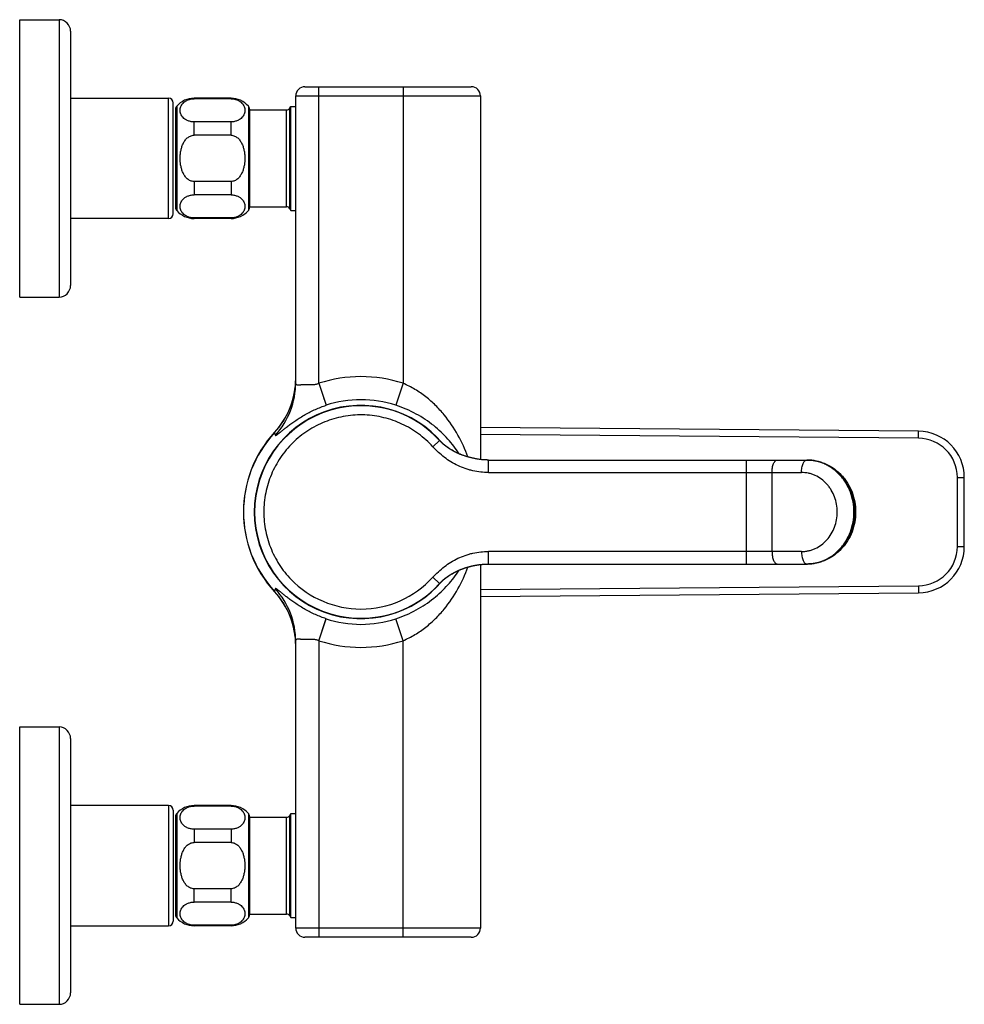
# Model space of a CAD drawing. Header units: millimetres. Extents: x 27 to 538, y 17 to 384.
# Tile 5 of 6: x 333 to 538, y 17 to 230. Entities that reach past the tile are written whole.
import ezdxf

# ---------------------------------------------------------------- set-up
doc = ezdxf.new("R2010")
doc.units = ezdxf.units.MM
doc.header["$LTSCALE"] = 32.67
doc.layers.get('0').update_dxf_attribs({"linetype": 'CONTINUOUS'})

msp = doc.modelspace()

# ---------------------------------------------------------------- linework, layer by layer
at = {"color": 7, "linetype": 'CONTINUOUS'}
for p, q in [((333.34, 169.67), (333.34, 229.67)), ((333.34, 229.67), (341.84, 229.67)), ((344.34, 227.17), (344.34, 172.17)), ((395.04, 215.17), (430.99, 215.17)), ((393.04, 151.22), (393.04, 213.17)), ((432.99, 213.17), (432.99, 134.53)), ((344.34, 212.67), (365.54, 212.67)), ((366.54, 187.67), (366.54, 211.67)), ((379.04, 212.67), (371.04, 212.67)), ((379.04, 212.56), (371.04, 212.56)), ((391.77, 210.55), (391.98, 210.92)), ((391.98, 188.42), (391.98, 210.92)), ((391.98, 210.92), (393.04, 210.92)), ((367.04, 210.32), (367.04, 189.03)), ((383.04, 210.32), (383.04, 189.03)), ((383.04, 210.15), (391.07, 210.15)), ((379.04, 207.56), (371.04, 207.56)), ((379.04, 204.67), (371.04, 204.67)), ((379.04, 194.67), (371.04, 194.67)), ((379.04, 191.78), (371.04, 191.78)), ((383.04, 189.19), (391.07, 189.19)), ((391.77, 188.79), (391.98, 188.42)), ((391.98, 188.42), (393.04, 188.42)), ((365.54, 186.67), (344.34, 186.67)), ((379.04, 186.78), (371.04, 186.78)), ((379.04, 186.67), (371.04, 186.67)), ((333.34, 169.67), (341.84, 169.67)), ((527.72, 140.63), (432.99, 141.46)), ((424.3, 138.49), (424.16, 138.64)), ((424.16, 138.63), (424.16, 138.64)), ((424.2, 138.6), (424.16, 138.63)), ((424.29, 138.5), (424.27, 138.52)), ((424.32, 138.47), (424.29, 138.5)), ((424.35, 138.44), (424.32, 138.47)), ((424.43, 138.35), (424.33, 138.46)), ((424.44, 138.35), (424.39, 138.39)), ((424.51, 138.28), (424.43, 138.35)), ((424.54, 138.24), (424.49, 138.29)), ((424.57, 138.22), (424.53, 138.25)), ((424.62, 138.17), (424.56, 138.22)), ((424.65, 138.14), (424.61, 138.18)), ((424.68, 138.11), (424.62, 138.17)), ((424.72, 138.07), (424.67, 138.12)), ((424.68, 138.11), (424.69, 138.1)), ((434.48, 134.42), (434.42, 134.43)), ((434.75, 134.42), (434.48, 134.42)), ((434.75, 134.42), (503.69, 134.42)), ((537.64, 115.71), (537.64, 130.63)), ((428.73, 110.73), (428.81, 110.77)), ((428.81, 110.77), (428.9, 110.8)), ((428.9, 110.8), (428.99, 110.84)), ((428.99, 110.84), (429.09, 110.87)), ((429.09, 110.87), (429.19, 110.91)), ((429.19, 110.91), (429.25, 110.93)), ((429.25, 110.93), (429.32, 110.96)), ((429.32, 110.96), (429.39, 110.98)), ((429.39, 110.98), (429.46, 111.01)), ((429.46, 111.01), (429.54, 111.03)), ((429.54, 111.03), (429.61, 111.06)), ((429.61, 111.06), (429.68, 111.08)), ((429.68, 111.08), (429.75, 111.1)), ((429.75, 111.1), (429.83, 111.13)), ((429.83, 111.13), (429.9, 111.15)), ((429.9, 111.15), (429.98, 111.17)), ((429.98, 111.17), (430.05, 111.2)), ((430.05, 111.2), (430.13, 111.22)), ((430.13, 111.22), (430.2, 111.24)), ((430.2, 111.24), (430.28, 111.27)), ((430.28, 111.27), (430.36, 111.29)), ((430.36, 111.29), (430.43, 111.31)), ((430.43, 111.31), (430.51, 111.33)), ((430.51, 111.33), (430.59, 111.35)), ((430.59, 111.35), (430.67, 111.37)), ((430.67, 111.37), (430.75, 111.39)), ((430.75, 111.39), (430.83, 111.41)), ((430.83, 111.41), (430.91, 111.43)), ((430.91, 111.43), (430.99, 111.45)), ((430.99, 111.45), (431.07, 111.47)), ((431.07, 111.47), (431.15, 111.49)), ((431.15, 111.49), (431.24, 111.51)), ((431.24, 111.51), (431.32, 111.53)), ((431.32, 111.53), (431.4, 111.55)), ((431.4, 111.55), (431.49, 111.57)), ((431.49, 111.57), (431.57, 111.59)), ((431.57, 111.59), (431.66, 111.6)), ((431.66, 111.6), (431.75, 111.62)), ((431.75, 111.62), (431.83, 111.64)), ((431.83, 111.64), (431.92, 111.65)), ((431.92, 111.65), (432.01, 111.67)), ((432.01, 111.67), (432.1, 111.69)), ((432.1, 111.69), (432.19, 111.7)), ((432.19, 111.7), (432.28, 111.72)), ((432.28, 111.72), (432.37, 111.73)), ((432.37, 111.73), (432.46, 111.75)), ((432.46, 111.75), (432.55, 111.76)), ((432.55, 111.76), (432.65, 111.77)), ((432.65, 111.77), (432.74, 111.79)), ((432.74, 111.79), (432.84, 111.8)), ((432.84, 111.8), (432.93, 111.81)), ((432.93, 111.81), (433.03, 111.82)), ((432.99, 111.82), (432.99, 33.17)), ((433.03, 111.82), (433.13, 111.83)), ((433.13, 111.83), (433.23, 111.84)), ((433.23, 111.84), (433.34, 111.85)), ((433.34, 111.85), (433.44, 111.86)), ((433.44, 111.86), (433.55, 111.87)), ((433.55, 111.87), (433.66, 111.88)), ((433.66, 111.88), (433.77, 111.89)), ((433.77, 111.89), (433.89, 111.9)), ((433.89, 111.9), (434, 111.9)), ((434, 111.9), (434.12, 111.91)), ((434.12, 111.91), (434.25, 111.91)), ((434.25, 111.91), (434.37, 111.92)), ((434.37, 111.92), (434.48, 111.92)), ((434.48, 111.92), (434.75, 111.92)), ((434.75, 111.92), (503.69, 111.92)), ((425.12, 108.62), (425.15, 108.65)), ((425.15, 108.65), (425.19, 108.68)), ((425.19, 108.68), (425.23, 108.71)), ((425.23, 108.71), (425.26, 108.74)), ((425.26, 108.74), (425.3, 108.77)), ((425.3, 108.77), (425.34, 108.81)), ((425.34, 108.81), (425.38, 108.84)), ((425.38, 108.84), (425.42, 108.87)), ((425.42, 108.87), (425.46, 108.9)), ((425.46, 108.9), (425.51, 108.93)), ((425.51, 108.93), (425.55, 108.97)), ((425.55, 108.97), (425.59, 109)), ((425.59, 109), (425.63, 109.03)), ((425.63, 109.03), (425.68, 109.06)), ((425.68, 109.06), (425.72, 109.09)), ((425.72, 109.09), (425.77, 109.13)), ((425.77, 109.13), (425.81, 109.16)), ((425.81, 109.16), (425.86, 109.19)), ((425.86, 109.19), (425.9, 109.22)), ((425.9, 109.22), (425.95, 109.26)), ((425.95, 109.26), (426, 109.29)), ((426, 109.29), (426.04, 109.32)), ((426.04, 109.32), (426.09, 109.35)), ((426.09, 109.35), (426.14, 109.39)), ((426.14, 109.39), (426.19, 109.42)), ((426.19, 109.42), (426.24, 109.45)), ((426.24, 109.45), (426.29, 109.48)), ((426.29, 109.48), (426.34, 109.51)), ((426.34, 109.51), (426.39, 109.55)), ((426.39, 109.55), (426.44, 109.58)), ((426.44, 109.58), (426.49, 109.61)), ((426.49, 109.61), (426.55, 109.64)), ((426.55, 109.64), (426.6, 109.68)), ((426.6, 109.68), (426.65, 109.71)), ((426.65, 109.71), (426.71, 109.74)), ((426.71, 109.74), (426.76, 109.77)), ((426.76, 109.77), (426.82, 109.8)), ((426.82, 109.8), (426.87, 109.84)), ((426.87, 109.84), (426.93, 109.87)), ((426.93, 109.87), (426.98, 109.9)), ((426.98, 109.9), (427.04, 109.93)), ((427.04, 109.93), (427.1, 109.96)), ((427.1, 109.96), (427.16, 110)), ((427.16, 110), (427.22, 110.03)), ((427.22, 110.03), (427.28, 110.06)), ((427.28, 110.06), (427.34, 110.09)), ((427.34, 110.09), (427.4, 110.12)), ((427.4, 110.12), (427.46, 110.16)), ((427.46, 110.16), (427.52, 110.19)), ((427.52, 110.19), (427.59, 110.22)), ((427.59, 110.22), (427.65, 110.25)), ((427.65, 110.25), (427.72, 110.28)), ((427.72, 110.28), (427.78, 110.32)), ((427.78, 110.32), (427.85, 110.35)), ((427.85, 110.35), (427.92, 110.38)), ((427.92, 110.38), (427.98, 110.41)), ((427.98, 110.41), (428.05, 110.44)), ((428.05, 110.44), (428.12, 110.47)), ((428.12, 110.47), (428.19, 110.51)), ((428.19, 110.51), (428.27, 110.54)), ((428.27, 110.54), (428.34, 110.57)), ((428.34, 110.57), (428.41, 110.6)), ((428.41, 110.6), (428.49, 110.63)), ((428.49, 110.63), (428.57, 110.67)), ((428.57, 110.67), (428.65, 110.7)), ((428.65, 110.7), (428.73, 110.73)), ((424.16, 107.71), (424.3, 107.86)), ((424.16, 107.71), (424.19, 107.74)), ((424.17, 107.71), (424.16, 107.71)), ((424.25, 107.81), (424.28, 107.84)), ((424.28, 107.84), (424.32, 107.87)), ((424.32, 107.87), (424.35, 107.91)), ((424.35, 107.91), (424.38, 107.94)), ((424.38, 107.94), (424.42, 107.98)), ((424.51, 108.07), (424.53, 108.09)), ((424.53, 108.09), (424.57, 108.13)), ((424.57, 108.13), (424.61, 108.17)), ((424.6, 108.15), (424.65, 108.2)), ((424.64, 108.19), (424.69, 108.24)), ((424.67, 108.22), (424.66, 108.21)), ((424.68, 108.23), (424.71, 108.27)), ((424.71, 108.27), (424.75, 108.3)), ((424.75, 108.3), (424.79, 108.33)), ((424.79, 108.33), (424.83, 108.37)), ((424.83, 108.37), (424.86, 108.4)), ((424.86, 108.4), (424.9, 108.44)), ((424.9, 108.44), (424.95, 108.48)), ((424.95, 108.48), (424.99, 108.51)), ((424.99, 108.51), (425.03, 108.55)), ((425.03, 108.55), (425.08, 108.59)), ((425.08, 108.59), (425.12, 108.62)), ((432.99, 104.88), (527.72, 105.71)), ((393.04, 33.17), (393.04, 95.12)), ((333.34, 16.67), (333.34, 76.67)), ((333.34, 76.67), (341.84, 76.67)), ((344.34, 74.17), (344.34, 19.17)), ((365.54, 59.67), (344.34, 59.67)), ((379.04, 59.67), (371.04, 59.67)), ((366.54, 58.67), (366.54, 34.67)), ((379.04, 59.56), (371.04, 59.56)), ((391.77, 57.55), (391.98, 57.92)), ((391.98, 57.92), (393.04, 57.92)), ((391.98, 35.42), (391.98, 57.92)), ((367.04, 57.32), (367.04, 36.03)), ((383.04, 57.32), (383.04, 36.03)), ((383.04, 57.15), (391.07, 57.15)), ((379.04, 54.56), (371.04, 54.56)), ((379.04, 51.67), (371.04, 51.67)), ((379.04, 41.67), (371.04, 41.67)), ((379.04, 38.78), (371.04, 38.78)), ((383.04, 36.19), (391.07, 36.19)), ((391.77, 35.79), (391.98, 35.42)), ((391.98, 35.42), (393.04, 35.42)), ((344.34, 33.67), (365.54, 33.67)), ((379.04, 33.78), (371.04, 33.78)), ((379.04, 33.67), (371.04, 33.67)), ((430.99, 31.17), (395.04, 31.17)), ((333.34, 16.67), (341.84, 16.67))]:
    msp.add_line(p, q, dxfattribs=at)
at = {"color": 9, "linetype": 'CONTINUOUS'}
for p, q in [((341.84, 229.67), (341.84, 169.67)), ((398.04, 151.01), (398.04, 215.17)), ((416.24, 215.17), (416.24, 151.01)), ((393.04, 213.17), (432.99, 213.17)), ((365.54, 186.67), (365.54, 212.67)), ((367.29, 210.98), (367.29, 188.36)), ((371.04, 212.56), (371.04, 212.67)), ((379.04, 212.56), (379.04, 212.67)), ((382.79, 210.98), (382.79, 188.36)), ((391.07, 189.19), (391.07, 210.15)), ((391.77, 188.79), (391.77, 210.55)), ((371.04, 204.67), (371.04, 207.56)), ((379.04, 204.67), (379.04, 207.56)), ((371.04, 194.67), (371.04, 191.78)), ((379.04, 194.67), (379.04, 191.78)), ((371.04, 186.78), (371.04, 186.67)), ((379.04, 186.78), (379.04, 186.67)), ((398.04, 151.01), (399.59, 146.27)), ((416.24, 151.01), (414.68, 146.27)), ((399.04, 147.93), (399.37, 146.94)), ((527.71, 139.13), (527.72, 140.63)), ((388.47, 140.38), (388.47, 140.42)), ((422.68, 137.29), (424.16, 138.64)), ((527.71, 139.13), (432.99, 139.96)), ((424.52, 138.26), (424.51, 138.28)), ((424.71, 138.08), (424.69, 138.1)), ((434.75, 131.72), (434.75, 134.42)), ((490.47, 134.42), (490.47, 111.92)), ((434.75, 131.72), (502.42, 131.72)), ((496.05, 114.62), (496.05, 131.72)), ((536.14, 130.63), (537.64, 130.63)), ((536.14, 115.71), (536.14, 130.63)), ((536.14, 115.71), (537.64, 115.71)), ((502.42, 114.62), (434.75, 114.62)), ((434.75, 111.92), (434.75, 114.62)), ((424.16, 107.71), (422.68, 109.05)), ((424.69, 108.24), (424.71, 108.26)), ((432.99, 106.38), (527.71, 107.21)), ((527.71, 107.21), (527.72, 105.71)), ((388.47, 105.92), (388.47, 105.96)), ((398.04, 95.33), (399.59, 100.08)), ((398.37, 96.35), (399.04, 98.41)), ((399.04, 98.41), (399.53, 99.91)), ((399.53, 99.91), (399.58, 100.06)), ((399.58, 100.06), (399.59, 100.08)), ((416.24, 95.33), (414.68, 100.08)), ((398.04, 95.33), (398.04, 31.17)), ((416.24, 31.17), (416.24, 95.33)), ((341.84, 76.67), (341.84, 16.67)), ((365.54, 59.67), (365.54, 33.67)), ((371.04, 59.67), (371.04, 59.56)), ((379.04, 59.67), (379.04, 59.56)), ((367.29, 57.98), (367.29, 35.36)), ((382.79, 57.98), (382.79, 35.36)), ((391.77, 35.79), (391.77, 57.55)), ((391.07, 36.19), (391.07, 57.15)), ((371.04, 54.56), (371.04, 51.67)), ((379.04, 54.56), (379.04, 51.67)), ((371.04, 38.78), (371.04, 41.67)), ((379.04, 38.78), (379.04, 41.67)), ((371.04, 33.67), (371.04, 33.78)), ((379.04, 33.67), (379.04, 33.78)), ((432.99, 33.17), (393.04, 33.17))]:
    msp.add_line(p, q, dxfattribs=at)
msp.add_lwpolyline([(399.55, 146.37), (399.58, 146.29), (399.59, 146.27)], dxfattribs=at)
at = {"color": 7, "linetype": 'CONTINUOUS'}
for points in [[(424.41, 138.38), (424.42, 138.37), (424.42, 138.36)], [(434.42, 134.43), (434.31, 134.43), (434.1, 134.44), (433.89, 134.45), (433.69, 134.46), (433.5, 134.47), (433.32, 134.49), (433.13, 134.51), (432.95, 134.53), (432.77, 134.55), (432.6, 134.58), (432.43, 134.6), (432.26, 134.63), (432.09, 134.66), (431.92, 134.69), (431.76, 134.72), (431.6, 134.75), (431.44, 134.79), (431.28, 134.82), (431.13, 134.86), (430.97, 134.89), (430.82, 134.93), (430.67, 134.97), (430.52, 135.01), (430.38, 135.05), (430.23, 135.09), (430.09, 135.13), (429.95, 135.18), (429.81, 135.22), (429.67, 135.27), (429.54, 135.31), (429.41, 135.36), (429.27, 135.4), (429.14, 135.45), (429.02, 135.5), (428.89, 135.55), (428.77, 135.6), (428.64, 135.65), (428.52, 135.69), (428.4, 135.75), (428.29, 135.8), (428.17, 135.85), (428.06, 135.9), (427.94, 135.95), (427.83, 136), (427.73, 136.05), (427.62, 136.11), (427.51, 136.16), (427.41, 136.21), (427.31, 136.27), (427.21, 136.32), (427.11, 136.37), (427.01, 136.43), (426.92, 136.48), (426.82, 136.54), (426.73, 136.59), (426.64, 136.64), (426.55, 136.7), (426.46, 136.75), (426.37, 136.81), (426.28, 136.86), (426.2, 136.92), (426.11, 136.98), (426.03, 137.03), (425.95, 137.09), (425.87, 137.14), (425.79, 137.2), (425.71, 137.26), (425.63, 137.31), (425.56, 137.37), (425.49, 137.43), (425.41, 137.48), (425.34, 137.54), (425.27, 137.59), (425.2, 137.65), (425.13, 137.71), (425.07, 137.76), (425.01, 137.82), (424.95, 137.87), (424.89, 137.92), (424.83, 137.97), (424.78, 138.02), (424.72, 138.07)]]:
    msp.add_lwpolyline(points, dxfattribs=at)
for centre, radius, start, end in [((341.84, 227.17), 2.5, 0, 90), ((395.04, 213.17), 2, 90, 180), ((430.99, 213.17), 2, 0, 90), ((365.54, 211.67), 1, 0, 90), ((368.04, 210.32), 1, 138.5904, 180), ((371.04, 207.67), 5, 90, 138.5904), ((379.04, 207.67), 5, 41.4096, 90), ((382.04, 210.32), 1, 0, 41.4096), ((391.07, 210.95), 0.8, 270, 330), ((365.54, 187.67), 1, 270, 360), ((368.04, 189.03), 1, 180, 221.4096), ((371.04, 191.67), 5, 221.4096, 270), ((379.04, 191.67), 5, 270, 318.5904), ((382.04, 189.03), 1, 318.5904, 360), ((391.07, 188.39), 0.8, 30, 90), ((341.84, 172.17), 2.5, 270, 360), ((375.84, 152.1), 17.2, 317.2563, 359.7496), ((407.14, 123.17), 23, 42.2539, 317.7456), ((527.64, 130.63), 10, 0, 89.5), ((407.14, 123.17), 25.42, 137.2563, 222.7437), ((431.06, 144.91), 9.33, 222.2649, 223.5453), ((431.15, 144.99), 9.45, 223.5431, 223.7894), ((431.21, 145.05), 9.52, 223.79, 224.4533), ((431.43, 145.27), 9.84, 225.4104, 226.6864), ((527.64, 115.71), 10, 270.5, 360), ((431.06, 101.43), 9.33, 136.4691, 137.6805), ((431.24, 101.26), 9.57, 134.711, 136.4667), ((431.41, 101.09), 9.82, 133.4909, 134.7132), ((431.5, 101), 9.95, 133.2522, 133.4193), ((375.84, 94.24), 17.2, 0.2504, 42.7437), ((341.84, 74.17), 2.5, 0, 90), ((365.54, 58.67), 1, 0, 90), ((371.04, 54.67), 5, 90, 138.5904), ((379.04, 54.67), 5, 41.4096, 90), ((368.04, 57.32), 1, 138.5904, 180), ((382.04, 57.32), 1, 0, 41.4096), ((391.07, 57.95), 0.8, 270, 330), ((365.54, 34.67), 1, 270, 360), ((368.04, 36.03), 1, 180, 221.4096), ((371.04, 38.67), 5, 221.4096, 270), ((379.04, 38.67), 5, 270, 318.5904), ((382.04, 36.03), 1, 318.5904, 360), ((391.07, 35.39), 0.8, 30, 90), ((395.04, 33.17), 2, 180, 270), ((430.99, 33.17), 2, 270, 360), ((341.84, 19.17), 2.5, 270, 360)]:
    msp.add_arc(centre, radius, start, end, dxfattribs=at)
at = {"color": 9, "linetype": 'CONTINUOUS'}
for centre, radius, start, end in [((375.94, 152.02), 17.1, 357.3258, 359.9994), ((407.14, 123.17), 29.29, 71.9, 108.1), ((375.91, 152.03), 17.12, 317.1425, 357.3131), ((375.92, 151.23), 17.12, 317.9369, 359.9865), ((407.14, 123.17), 24.3, 71.9, 108.1), ((407.14, 123.17), 23.07, 39.8114, 320.1899), ((407.14, 123.17), 25.39, 137.3306, 222.6694), ((510.38, 171.73), 125.88, 194.4226, 194.7148), ((431.15, 144.99), 9.45, 223.5347, 225.2976), ((527.64, 130.63), 8.5, 0, 89.5), ((431.37, 145.21), 9.76, 225.4228, 226.7958), ((503.56, 125.19), 9.23, 89.2141, 89.9999), ((503.69, 125.18), 9.24, 87.384, 89.9993), ((527.64, 115.71), 8.5, 270.5, 360), ((503.56, 121.16), 9.23, 270.0001, 270.7809), ((407.14, 123.16), 20.99, 269.9711, 317.7593), ((510.58, 74.56), 126.09, 165.2855, 165.5772), ((375.92, 95.11), 17.12, 0.0135, 42.0631), ((407.14, 123.18), 21, 224.0468, 269.9825), ((431.24, 101.27), 9.57, 133.3813, 136.4548), ((431.45, 101.05), 9.87, 133.2275, 133.3959), ((375.91, 94.31), 17.12, 2.6869, 42.8575), ((407.14, 123.17), 24.3, 251.9, 288.1), ((375.94, 94.32), 17.1, 0.0006, 2.6742), ((407.14, 123.17), 29.29, 251.9, 288.1)]:
    msp.add_arc(centre, radius, start, end, dxfattribs=at)
at = {"color": 7, "linetype": 'CONTINUOUS'}
for points, knots in [([(371.04, 207.56), (370.77, 207.56), (370.39, 207.6), (369.91, 207.73), (369.5, 207.88), (369.07, 208.13), (368.66, 208.48), (368.37, 208.86), (368.11, 209.38), (367.99, 210.06), (368.11, 210.75), (368.37, 211.27), (368.66, 211.65), (369.07, 212), (369.5, 212.24), (369.91, 212.4), (370.39, 212.52), (370.77, 212.56), (371.04, 212.56)], [0, 0, 0, 0, 0.090288, 0.132429, 0.171732, 0.241831, 0.302613, 0.356798, 0.40671, 0.5, 0.59329, 0.643202, 0.697387, 0.758169, 0.828268, 0.867571, 0.909712, 1, 1, 1, 1]), ([(379.04, 212.56), (379.3, 212.56), (379.68, 212.52), (380.16, 212.4), (380.57, 212.24), (381.01, 212), (381.41, 211.65), (381.71, 211.27), (381.96, 210.75), (382.09, 210.06), (381.96, 209.38), (381.71, 208.86), (381.41, 208.48), (381.01, 208.13), (380.57, 207.88), (380.16, 207.73), (379.68, 207.6), (379.3, 207.56), (379.04, 207.56)], [0, 0, 0, 0, 0.090288, 0.132429, 0.171733, 0.241831, 0.302613, 0.356798, 0.40671, 0.5, 0.59329, 0.643202, 0.697387, 0.758169, 0.828267, 0.867571, 0.909711, 1, 1, 1, 1]), ([(368.04, 199.67), (368.04, 199.94), (368.06, 200.47), (368.17, 201.27), (368.36, 202.05), (368.64, 202.8), (369.03, 203.5), (369.47, 204.01), (369.9, 204.33), (370.25, 204.52), (370.64, 204.64), (370.9, 204.67), (371.04, 204.67)], [0, 0, 0, 0, 0.125068, 0.250129, 0.37518, 0.500205, 0.625175, 0.750025, 0.812543, 0.875044, 0.937527, 1, 1, 1, 1]), ([(379.04, 204.67), (379.17, 204.67), (379.44, 204.64), (379.82, 204.52), (380.17, 204.33), (380.6, 204.01), (381.04, 203.5), (381.43, 202.8), (381.71, 202.05), (381.9, 201.27), (382.01, 200.47), (382.04, 199.94), (382.04, 199.67)], [0, 0, 0, 0, 0.062473, 0.124956, 0.187457, 0.249975, 0.374825, 0.499794, 0.62482, 0.749871, 0.874932, 1, 1, 1, 1]), ([(371.04, 194.67), (370.9, 194.67), (370.64, 194.7), (370.25, 194.82), (369.9, 195.01), (369.47, 195.34), (369.03, 195.85), (368.64, 196.55), (368.36, 197.3), (368.17, 198.08), (368.06, 198.87), (368.04, 199.4), (368.04, 199.67)], [0, 0, 0, 0, 0.062473, 0.124956, 0.187457, 0.249975, 0.374825, 0.499794, 0.62482, 0.749871, 0.874932, 1, 1, 1, 1]), ([(382.04, 199.67), (382.04, 199.4), (382.01, 198.87), (381.9, 198.08), (381.71, 197.3), (381.43, 196.55), (381.04, 195.85), (380.6, 195.34), (380.17, 195.01), (379.82, 194.82), (379.44, 194.7), (379.17, 194.67), (379.04, 194.67)], [0, 0, 0, 0, 0.125068, 0.250129, 0.37518, 0.500205, 0.625175, 0.750025, 0.812543, 0.875044, 0.937527, 1, 1, 1, 1]), ([(371.04, 186.78), (370.77, 186.78), (370.39, 186.82), (369.91, 186.95), (369.5, 187.1), (369.07, 187.34), (368.66, 187.69), (368.37, 188.08), (368.11, 188.59), (367.99, 189.28), (368.11, 189.97), (368.37, 190.48), (368.66, 190.86), (369.07, 191.22), (369.5, 191.46), (369.91, 191.61), (370.39, 191.74), (370.77, 191.78), (371.04, 191.78)], [0, 0, 0, 0, 0.090288, 0.132429, 0.171733, 0.241831, 0.302613, 0.356798, 0.40671, 0.5, 0.59329, 0.643202, 0.697387, 0.758169, 0.828267, 0.867571, 0.909711, 1, 1, 1, 1]), ([(379.04, 191.78), (379.3, 191.78), (379.68, 191.74), (380.16, 191.61), (380.57, 191.46), (381.01, 191.22), (381.41, 190.86), (381.71, 190.48), (381.96, 189.97), (382.09, 189.28), (381.96, 188.59), (381.71, 188.08), (381.41, 187.69), (381.01, 187.34), (380.57, 187.1), (380.16, 186.95), (379.68, 186.82), (379.3, 186.78), (379.04, 186.78)], [0, 0, 0, 0, 0.090288, 0.132429, 0.171733, 0.241831, 0.302613, 0.356798, 0.40671, 0.5, 0.59329, 0.643202, 0.697387, 0.758169, 0.828267, 0.867571, 0.909711, 1, 1, 1, 1]), ([(503.69, 134.42), (504.03, 134.42), (504.73, 134.38), (505.75, 134.22), (506.76, 133.94), (508.06, 133.44), (509.58, 132.55), (510.9, 131.37), (511.81, 130.28), (512.62, 129.09), (513.42, 127.46), (514, 125.36), (514.2, 123.17), (514, 120.99), (513.42, 118.88), (512.62, 117.25), (511.81, 116.07), (510.9, 114.98), (509.58, 113.79), (508.06, 112.91), (506.76, 112.4), (505.75, 112.13), (504.72, 111.96), (504.03, 111.92), (503.69, 111.92)], [0, 0, 0, 0, 0.03045, 0.060929, 0.091467, 0.122092, 0.183614, 0.245729, 0.27707, 0.308575, 0.371971, 0.435851, 0.499996, 0.564142, 0.628023, 0.69142, 0.722926, 0.754268, 0.816384, 0.877907, 0.908532, 0.939071, 0.96955, 1, 1, 1, 1]), ([(371.04, 54.56), (370.77, 54.56), (370.39, 54.6), (369.91, 54.73), (369.5, 54.88), (369.07, 55.13), (368.66, 55.48), (368.37, 55.86), (368.11, 56.38), (367.99, 57.06), (368.11, 57.75), (368.37, 58.27), (368.66, 58.65), (369.07, 59), (369.5, 59.24), (369.91, 59.4), (370.39, 59.52), (370.77, 59.56), (371.04, 59.56)], [0, 0, 0, 0, 0.090288, 0.132429, 0.171732, 0.241831, 0.302613, 0.356798, 0.40671, 0.5, 0.59329, 0.643202, 0.697387, 0.758169, 0.828268, 0.867571, 0.909712, 1, 1, 1, 1]), ([(379.04, 59.56), (379.3, 59.56), (379.68, 59.52), (380.16, 59.4), (380.57, 59.24), (381.01, 59), (381.41, 58.65), (381.71, 58.27), (381.96, 57.75), (382.09, 57.06), (381.96, 56.38), (381.71, 55.86), (381.41, 55.48), (381.01, 55.13), (380.57, 54.88), (380.16, 54.73), (379.68, 54.6), (379.3, 54.56), (379.04, 54.56)], [0, 0, 0, 0, 0.090288, 0.132429, 0.171733, 0.241831, 0.302613, 0.356798, 0.40671, 0.5, 0.59329, 0.643202, 0.697387, 0.758169, 0.828267, 0.867571, 0.909711, 1, 1, 1, 1]), ([(368.04, 46.67), (368.04, 46.94), (368.06, 47.47), (368.17, 48.27), (368.36, 49.05), (368.64, 49.8), (369.03, 50.5), (369.47, 51.01), (369.9, 51.33), (370.25, 51.52), (370.64, 51.64), (370.9, 51.67), (371.04, 51.67)], [0, 0, 0, 0, 0.125068, 0.250129, 0.37518, 0.500205, 0.625175, 0.750025, 0.812543, 0.875044, 0.937527, 1, 1, 1, 1]), ([(379.04, 51.67), (379.17, 51.67), (379.44, 51.64), (379.82, 51.52), (380.17, 51.33), (380.6, 51.01), (381.04, 50.5), (381.43, 49.8), (381.71, 49.05), (381.9, 48.27), (382.01, 47.47), (382.04, 46.94), (382.04, 46.67)], [0, 0, 0, 0, 0.062473, 0.124956, 0.187457, 0.249975, 0.374825, 0.499794, 0.62482, 0.749871, 0.874932, 1, 1, 1, 1]), ([(371.04, 41.67), (370.9, 41.67), (370.64, 41.7), (370.25, 41.82), (369.9, 42.01), (369.47, 42.34), (369.03, 42.85), (368.64, 43.55), (368.36, 44.3), (368.17, 45.08), (368.06, 45.87), (368.04, 46.4), (368.04, 46.67)], [0, 0, 0, 0, 0.062473, 0.124956, 0.187457, 0.249975, 0.374825, 0.499794, 0.62482, 0.749871, 0.874932, 1, 1, 1, 1]), ([(382.04, 46.67), (382.04, 46.4), (382.01, 45.87), (381.9, 45.08), (381.71, 44.3), (381.43, 43.55), (381.04, 42.85), (380.6, 42.34), (380.17, 42.01), (379.82, 41.82), (379.44, 41.7), (379.17, 41.67), (379.04, 41.67)], [0, 0, 0, 0, 0.125068, 0.250129, 0.37518, 0.500205, 0.625175, 0.750025, 0.812543, 0.875044, 0.937527, 1, 1, 1, 1]), ([(371.04, 33.78), (370.77, 33.78), (370.39, 33.82), (369.91, 33.95), (369.5, 34.1), (369.07, 34.34), (368.66, 34.69), (368.37, 35.08), (368.11, 35.59), (367.99, 36.28), (368.11, 36.97), (368.37, 37.48), (368.66, 37.86), (369.07, 38.22), (369.5, 38.46), (369.91, 38.61), (370.39, 38.74), (370.77, 38.78), (371.04, 38.78)], [0, 0, 0, 0, 0.090288, 0.132429, 0.171733, 0.241831, 0.302613, 0.356798, 0.40671, 0.5, 0.59329, 0.643202, 0.697387, 0.758169, 0.828267, 0.867571, 0.909711, 1, 1, 1, 1]), ([(379.04, 38.78), (379.3, 38.78), (379.68, 38.74), (380.16, 38.61), (380.57, 38.46), (381.01, 38.22), (381.41, 37.86), (381.71, 37.48), (381.96, 36.97), (382.09, 36.28), (381.96, 35.59), (381.71, 35.08), (381.41, 34.69), (381.01, 34.34), (380.57, 34.1), (380.16, 33.95), (379.68, 33.82), (379.3, 33.78), (379.04, 33.78)], [0, 0, 0, 0, 0.090288, 0.132429, 0.171733, 0.241831, 0.302613, 0.356798, 0.40671, 0.5, 0.59329, 0.643202, 0.697387, 0.758169, 0.828267, 0.867571, 0.909711, 1, 1, 1, 1])]:
    msp.add_open_spline(points, degree=3, knots=knots, dxfattribs=at)
at = {"color": 9, "linetype": 'CONTINUOUS'}
for points, knots in [([(398.04, 151.01), (397.97, 150.97), (397.82, 150.89), (397.58, 150.8), (397.34, 150.74), (397.1, 150.7), (396.85, 150.68), (396.61, 150.67), (396.37, 150.66), (396.14, 150.66), (395.91, 150.67), (395.68, 150.68), (395.47, 150.7), (395.26, 150.69), (395.05, 150.69), (394.85, 150.7), (394.66, 150.69), (394.48, 150.69), (394.31, 150.67), (394.15, 150.65), (394, 150.64), (393.86, 150.63), (393.72, 150.61), (393.6, 150.6), (393.51, 150.6), (393.44, 150.61), (393.38, 150.61), (393.3, 150.63), (393.22, 150.67), (393.16, 150.74), (393.13, 150.82), (393.1, 150.87), (393.08, 150.91), (393.08, 150.94), (393.07, 150.96), (393.06, 150.98), (393.06, 151.01), (393.05, 151.04), (393.05, 151.09), (393.04, 151.13), (393.04, 151.18), (393.04, 151.21), (393.04, 151.22)], [0, 0, 0, 0, 0.045752, 0.091426, 0.136912, 0.182068, 0.22681, 0.27099, 0.314518, 0.357283, 0.399179, 0.440115, 0.479949, 0.518596, 0.555979, 0.591982, 0.62652, 0.65953, 0.69095, 0.72069, 0.748623, 0.774698, 0.798874, 0.821031, 0.841096, 0.850372, 0.859149, 0.875359, 0.890859, 0.907632, 0.926366, 0.934635, 0.942746, 0.946899, 0.950911, 0.95515, 0.960682, 0.967164, 0.973345, 0.983607, 0.991692, 1, 1, 1, 1]), ([(430.27, 135.08), (429.68, 136.7), (428.22, 139.9), (425.74, 143.58), (423.3, 146.27), (421.2, 148.13), (418.85, 149.76), (417.13, 150.63), (416.24, 151.01)], [0, 0, 0, 0, 0.237659, 0.481431, 0.607016, 0.735465, 0.866737, 1, 1, 1, 1]), ([(388.63, 139.76), (388.63, 139.75), (388.63, 139.74), (388.65, 139.73), (388.67, 139.73), (388.7, 139.73), (388.76, 139.76), (388.84, 139.8), (388.94, 139.86), (389.06, 139.94), (389.2, 140.05), (389.35, 140.17), (389.53, 140.31), (389.73, 140.47), (389.95, 140.64), (390.29, 140.92), (390.77, 141.31), (391.44, 141.83), (392.21, 142.41), (393.09, 143.02), (394.06, 143.65), (395.1, 144.26), (396.18, 144.85), (397.29, 145.38), (398.43, 145.86), (399.2, 146.14), (399.59, 146.27)], [0, 0, 0, 0, 0.001365, 0.002629, 0.00408, 0.005922, 0.011025, 0.018066, 0.027137, 0.038341, 0.05172, 0.067253, 0.084872, 0.104572, 0.126419, 0.150584, 0.206317, 0.271923, 0.347223, 0.431125, 0.521881, 0.616661, 0.712958, 0.808966, 0.904175, 1, 1, 1, 1]), ([(428.38, 135.76), (427.66, 136.88), (425.98, 139.07), (422.87, 142.01), (419.09, 144.53), (416.21, 145.77), (414.68, 146.27)], [0, 0, 0, 0, 0.227128, 0.468343, 0.726888, 1, 1, 1, 1]), ([(422.68, 137.29), (421.75, 138.32), (420.19, 139.72), (417.88, 141.26), (415.42, 142.56), (412.13, 143.71), (408.67, 144.2), (405.9, 144.17), (403.82, 143.94), (401.78, 143.51), (399.14, 142.67), (396, 141.14), (392.68, 138.59), (389.93, 135.44), (388.19, 132.42), (387.18, 129.83), (386.62, 127.82), (386.26, 125.77), (386.06, 123), (386.32, 119.52), (387.26, 116.16), (388.39, 113.62), (389.43, 111.81), (390.64, 110.12), (391.56, 109.07), (392.04, 108.57)], [0, 0, 0, 0, 0.062467, 0.093739, 0.12501, 0.187476, 0.249943, 0.281214, 0.312486, 0.343758, 0.375029, 0.437496, 0.499962, 0.562428, 0.624895, 0.656166, 0.687438, 0.718709, 0.749981, 0.812447, 0.874914, 0.906185, 0.937457, 0.968728, 1, 1, 1, 1]), ([(434.75, 131.72), (434.18, 131.72), (433.03, 131.78), (431.62, 132.01), (430.51, 132.29), (429.42, 132.63), (428.1, 133.17), (426.59, 133.98), (425.18, 134.95), (423.87, 136.06), (423.06, 136.87), (422.68, 137.29)], [0, 0, 0, 0, 0.124852, 0.249973, 0.312543, 0.37507, 0.500025, 0.625029, 0.750067, 0.875115, 1, 1, 1, 1]), ([(434.42, 134.43), (433.98, 134.43), (433.1, 134.49), (431.79, 134.7), (430.5, 135), (429.24, 135.39), (428.01, 135.89), (426.45, 136.7), (425.36, 137.48), (424.71, 138.08)], [0, 0, 0, 0, 0.125111, 0.250357, 0.375493, 0.500332, 0.625086, 0.750156, 1, 1, 1, 1]), ([(496.05, 131.72), (496.05, 131.9), (496.06, 132.24), (496.13, 132.75), (496.23, 133.21), (496.37, 133.62), (496.54, 133.95), (496.71, 134.18), (496.85, 134.31), (496.96, 134.37), (497.08, 134.41), (497.15, 134.42), (497.19, 134.42)], [0, 0, 0, 0, 0.167919, 0.330564, 0.482988, 0.620921, 0.741218, 0.842527, 0.886528, 0.926746, 0.964137, 1, 1, 1, 1]), ([(502.42, 131.72), (502.42, 131.9), (502.43, 132.24), (502.5, 132.75), (502.6, 133.21), (502.74, 133.62), (502.91, 133.95), (503.08, 134.18), (503.22, 134.31), (503.33, 134.37), (503.45, 134.41), (503.52, 134.42), (503.56, 134.42)], [0, 0, 0, 0, 0.167919, 0.330564, 0.482988, 0.620921, 0.741218, 0.842527, 0.886528, 0.926746, 0.964137, 1, 1, 1, 1]), ([(503.69, 111.92), (504.02, 111.93), (504.68, 111.97), (505.66, 112.14), (506.63, 112.42), (507.87, 112.93), (509.34, 113.82), (510.61, 114.99), (511.49, 116.07), (512.28, 117.26), (513.06, 118.88), (513.63, 120.99), (513.82, 123.17), (513.63, 125.36), (513.06, 127.46), (512.28, 129.08), (511.49, 130.27), (510.61, 131.35), (509.34, 132.52), (507.87, 133.41), (506.63, 133.92), (505.66, 134.2), (504.68, 134.37), (504.02, 134.42), (503.69, 134.42)], [0, 0, 0, 0, 0.029718, 0.059504, 0.089415, 0.119504, 0.180306, 0.24223, 0.273676, 0.305411, 0.369592, 0.43458, 0.499999, 0.565418, 0.630406, 0.694587, 0.726322, 0.757769, 0.819693, 0.880495, 0.910585, 0.940496, 0.970282, 1, 1, 1, 1]), ([(504.11, 134.41), (504.44, 134.4), (505.1, 134.33), (506.07, 134.13), (507.02, 133.82), (508.25, 133.28), (509.69, 132.36), (510.92, 131.15), (511.77, 130.05), (512.53, 128.86), (513.27, 127.22), (513.79, 125.11), (513.94, 122.94), (513.71, 120.77), (513.11, 118.69), (512.31, 117.09), (511.51, 115.93), (510.62, 114.86), (509.34, 113.72), (507.86, 112.86), (506.62, 112.38), (505.66, 112.12), (504.68, 111.96), (504.02, 111.92), (503.69, 111.92)], [0, 0, 0, 0, 0.029724, 0.059532, 0.089481, 0.11962, 0.180548, 0.242611, 0.274122, 0.305917, 0.370194, 0.435235, 0.500658, 0.566035, 0.630942, 0.695016, 0.726692, 0.758078, 0.819889, 0.880596, 0.910648, 0.940531, 0.970295, 1, 1, 1, 1]), ([(502.42, 114.62), (502.67, 114.62), (503.18, 114.65), (503.93, 114.77), (504.67, 114.98), (505.63, 115.36), (506.76, 116.03), (507.94, 117.1), (508.91, 118.4), (509.63, 119.89), (510.07, 121.5), (510.22, 123.17), (510.07, 124.85), (509.63, 126.46), (509.03, 127.7), (508.42, 128.6), (507.74, 129.43), (506.76, 130.32), (505.63, 130.99), (504.67, 131.37), (503.69, 131.64), (502.93, 131.72), (502.42, 131.72)], [0, 0, 0, 0, 0.029732, 0.059522, 0.089435, 0.119522, 0.180311, 0.242227, 0.305339, 0.369537, 0.434552, 0.500007, 0.565461, 0.630477, 0.694675, 0.726413, 0.757859, 0.819775, 0.880565, 0.910652, 0.940564, 1, 1, 1, 1]), ([(422.68, 109.05), (423.06, 109.47), (423.87, 110.28), (425.18, 111.39), (426.59, 112.36), (428.1, 113.18), (429.42, 113.72), (430.51, 114.06), (431.62, 114.33), (433.03, 114.56), (434.18, 114.62), (434.75, 114.62)], [0, 0, 0, 0, 0.124885, 0.249933, 0.374971, 0.499975, 0.62493, 0.687457, 0.750027, 0.875148, 1, 1, 1, 1]), ([(496.05, 114.62), (496.05, 114.45), (496.06, 114.1), (496.13, 113.6), (496.23, 113.13), (496.37, 112.73), (496.54, 112.39), (496.71, 112.16), (496.85, 112.04), (496.96, 111.97), (497.08, 111.93), (497.15, 111.92), (497.19, 111.92)], [0, 0, 0, 0, 0.167919, 0.330564, 0.482988, 0.620921, 0.741218, 0.842527, 0.886528, 0.926746, 0.964137, 1, 1, 1, 1]), ([(502.42, 114.62), (502.42, 114.45), (502.43, 114.1), (502.5, 113.6), (502.6, 113.13), (502.74, 112.73), (502.91, 112.39), (503.08, 112.16), (503.22, 112.04), (503.33, 111.97), (503.45, 111.93), (503.52, 111.92), (503.56, 111.92)], [0, 0, 0, 0, 0.167919, 0.330564, 0.482988, 0.620921, 0.741218, 0.842527, 0.886528, 0.926746, 0.964137, 1, 1, 1, 1]), ([(416.24, 95.33), (417.13, 95.71), (418.85, 96.59), (421.2, 98.22), (423.3, 100.08), (425.74, 102.76), (428.22, 106.44), (429.68, 109.64), (430.27, 111.26)], [0, 0, 0, 0, 0.133263, 0.264535, 0.392984, 0.518569, 0.762342, 1, 1, 1, 1]), ([(424.71, 108.26), (425.36, 108.87), (426.45, 109.64), (428.02, 110.45), (429.25, 110.95), (430.51, 111.35), (431.8, 111.65), (433.12, 111.85), (434, 111.91), (434.44, 111.92)], [0, 0, 0, 0, 0.249844, 0.374912, 0.499666, 0.624507, 0.749645, 0.874891, 1, 1, 1, 1]), ([(414.68, 100.08), (416.21, 100.57), (419.09, 101.82), (422.87, 104.34), (425.98, 107.28), (427.66, 109.47), (428.38, 110.58)], [0, 0, 0, 0, 0.273112, 0.531657, 0.772872, 1, 1, 1, 1]), ([(399.59, 100.08), (399.2, 100.2), (398.43, 100.48), (397.29, 100.96), (396.18, 101.5), (395.1, 102.08), (394.06, 102.7), (393.09, 103.32), (392.21, 103.94), (391.44, 104.51), (390.77, 105.03), (390.29, 105.42), (389.95, 105.7), (389.73, 105.88), (389.53, 106.04), (389.35, 106.18), (389.2, 106.3), (389.06, 106.4), (388.94, 106.48), (388.84, 106.54), (388.76, 106.59), (388.7, 106.61), (388.67, 106.61), (388.65, 106.61), (388.63, 106.6), (388.63, 106.59), (388.63, 106.58)], [0, 0, 0, 0, 0.095828, 0.191034, 0.287035, 0.38333, 0.478101, 0.568828, 0.652781, 0.728087, 0.793665, 0.84943, 0.8737, 0.895647, 0.915345, 0.932859, 0.948241, 0.961519, 0.972712, 0.981839, 0.98895, 0.994084, 0.995924, 0.997368, 0.998632, 1, 1, 1, 1]), ([(393.04, 95.12), (393.04, 95.13), (393.04, 95.16), (393.04, 95.21), (393.05, 95.27), (393.05, 95.32), (393.06, 95.36), (393.07, 95.39), (393.09, 95.44), (393.11, 95.5), (393.14, 95.56), (393.17, 95.6), (393.2, 95.64), (393.24, 95.67), (393.29, 95.7), (393.35, 95.72), (393.39, 95.73), (393.44, 95.74), (393.51, 95.74), (393.6, 95.74), (393.72, 95.73), (393.86, 95.72), (394, 95.7), (394.21, 95.68), (394.43, 95.66), (394.66, 95.65), (394.85, 95.65), (395.05, 95.65), (395.26, 95.65), (395.47, 95.65), (395.69, 95.66), (395.91, 95.67), (396.14, 95.68), (396.37, 95.68), (396.61, 95.67), (396.85, 95.66), (397.1, 95.64), (397.34, 95.61), (397.58, 95.55), (397.82, 95.46), (397.97, 95.38), (398.04, 95.33)], [0, 0, 0, 0, 0.008585, 0.016452, 0.026176, 0.038313, 0.043977, 0.048624, 0.057294, 0.074473, 0.08373, 0.092945, 0.101159, 0.108875, 0.124416, 0.132468, 0.140812, 0.149585, 0.15886, 0.178933, 0.201096, 0.225286, 0.251379, 0.279326, 0.34046, 0.373462, 0.408003, 0.444019, 0.48141, 0.520056, 0.559902, 0.600836, 0.642731, 0.685496, 0.729023, 0.773201, 0.81794, 0.863096, 0.90858, 0.954252, 1, 1, 1, 1])]:
    msp.add_open_spline(points, degree=3, knots=knots, dxfattribs=at)

doc.saveas('drawing.dxf')
